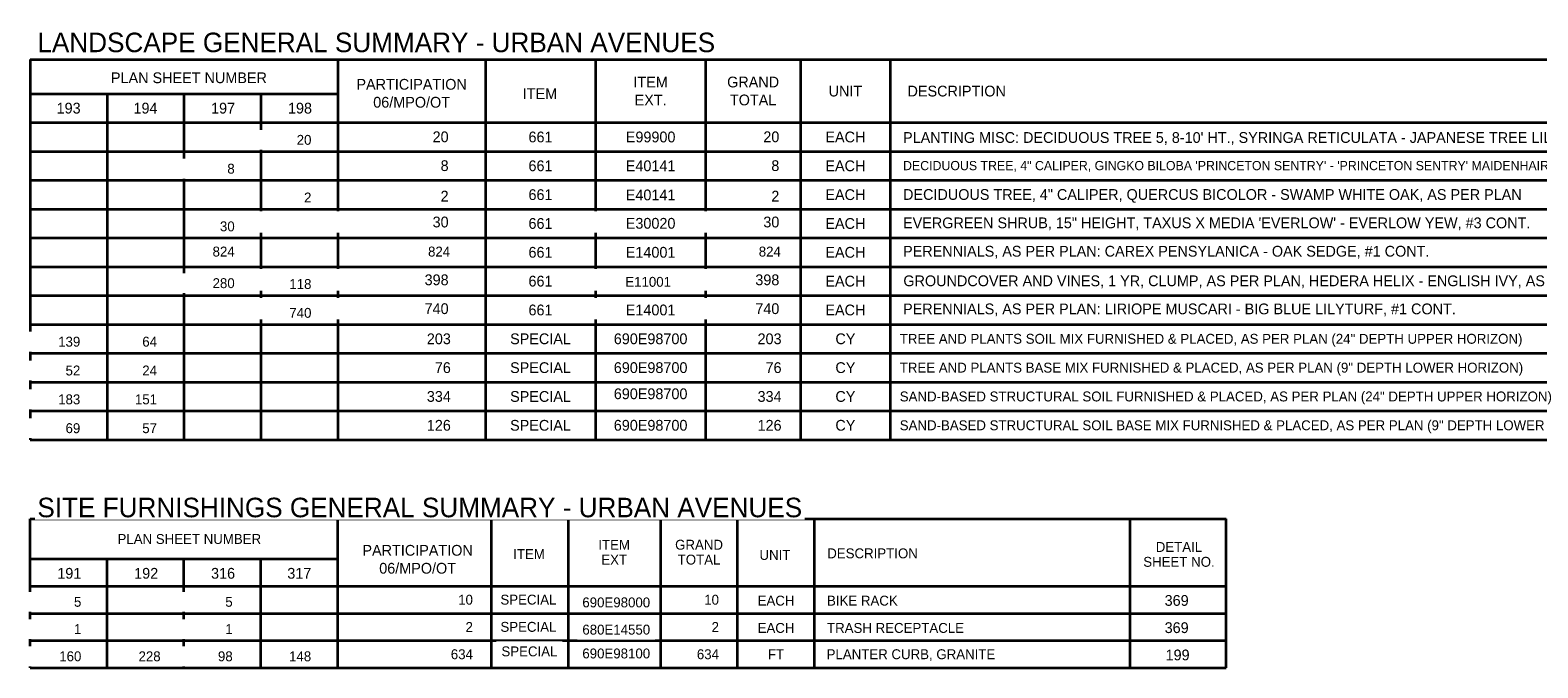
# Paper-space layout 'Layout1' of a CAD drawing. Extents: x 3.8 to 33.5, y 0.7 to 20.5.
# Tile 1 of 2: x 3.8 to 23.4, y 10.5 to 18.8. Entities that reach past the tile are written whole.
import ezdxf
from ezdxf.enums import TextEntityAlignment as Align

# ---------------------------------------------------------------- set-up
doc = ezdxf.new("R2010")
doc.units = 0
doc.header["$MEASUREMENT"] = 0
doc.layers.add('SH_Border', color=7, linetype='Continuous', lineweight=40)
doc.layers.add('SH_Text', color=7, linetype='Continuous', lineweight=35)
doc.styles.add('Slant font 30', font='font30.shx', dxfattribs={"oblique": 15, "height": 0.14, "bigfont": '@extfont2.shx'})
doc.styles.add('Slanted-Normal LS 0.50', font='font31.shx', dxfattribs={"height": 0.14})
doc.styles.add('Straight-Normal', font='font30.shx', dxfattribs={"height": 0.14})
doc.styles.add('Style-font31', font='font31.shx')

# ---------------------------------------------------------------- blocks, each defined once
blk = doc.blocks.new('SheetCode')
at = {"layer": 'SH_Border', "style": 'Straight-Normal', "flags": 1}
blk.add_attdef('SHCODE', text='', height=0.14, dxfattribs=at).set_placement((0, 0), align=Align.BOTTOM_CENTER)
at = {"layer": 'SH_Border', "style": 'Straight-Normal'}
blk.add_attdef('PGNO', text='', height=0.14, dxfattribs=at).set_placement((0, 0), align=Align.BOTTOM_CENTER)

psp = doc.layouts.get("Layout1")

# ---------------------------------------------------------------- linework, layer by layer
at = {"layer": 'SH_Text'}
for p, q in [((9.721, 18.457), (9.721, 13.512)), ((11.153, 18.457), (11.153, 13.512)), ((12.584, 18.457), (12.584, 13.512)), ((13.819, 18.457), (13.819, 13.512)), ((14.986, 18.457), (14.986, 13.512)), ((3.8, 17.262), (29.008, 17.262)), ((3.8, 16.887), (29.008, 16.887)), ((3.8, 16.512), (29.008, 16.512)), ((3.8, 15.762), (29.008, 15.762)), ((3.8, 15.387), (29.008, 15.387)), ((3.8, 15.012), (29.008, 15.012)), ((3.8, 14.637), (29.008, 14.637)), ((9.721, 14.332), (9.721, 14.262)), ((11.153, 14.332), (11.153, 14.262)), ((12.584, 14.332), (12.584, 14.262)), ((13.819, 14.332), (13.819, 14.262)), ((14.986, 14.332), (14.986, 14.262)), ((3.8, 14.262), (29.008, 14.262)), ((3.8, 13.887), (29.008, 13.887)), ((3.8, 13.512), (29.008, 13.512)), ((3.8, 12.484), (19.356, 12.484)), ((3.8, 10.545), (3.8, 12.484)), ((7.8, 10.545), (7.8, 12.484)), ((9.8, 10.545), (9.8, 12.484)), ((10.8, 10.545), (10.8, 12.484)), ((12, 10.545), (12, 12.484)), ((13, 10.545), (13, 12.484)), ((14, 10.545), (14, 12.484)), ((18.106, 10.545), (18.106, 12.484)), ((19.356, 10.545), (19.356, 12.484)), ((3.8, 11.963), (7.8, 11.963)), ((4.8, 10.545), (4.8, 11.963)), ((5.8, 10.545), (5.8, 11.963)), ((6.8, 10.545), (6.8, 11.963)), ((3.8, 11.608), (19.356, 11.608)), ((3.8, 11.608), (19.356, 11.608)), ((13, 11.608), (14, 11.608)), ((3.8, 11.254), (19.356, 11.254)), ((3.8, 10.9), (19.356, 10.9)), ((3.8, 10.545), (19.356, 10.545))]:
    psp.add_line(p, q, dxfattribs=at)

# ---------------------------------------------------------------- block references
ref = psp.add_blockref('SheetCode', (4.309, 11.775), dxfattribs=at)
ref.add_attrib('PGNO', '191', dxfattribs={"layer": 'SH_Border', "height": 0.14, "style": 'Slanted-Normal LS 0.50'}).set_placement((4.309, 11.775), align=Align.MIDDLE_CENTER)
ref = psp.add_blockref('SheetCode', (5.309, 11.775), dxfattribs=at)
ref.add_attrib('PGNO', '192', dxfattribs={"layer": 'SH_Border', "height": 0.14, "style": 'Slanted-Normal LS 0.50'}).set_placement((5.309, 11.775), align=Align.MIDDLE_CENTER)
ref = psp.add_blockref('SheetCode', (6.309, 11.775), dxfattribs=at)
ref.add_attrib('PGNO', '316', dxfattribs={"layer": 'SH_Border', "height": 0.14, "style": 'Slanted-Normal LS 0.50'}).set_placement((6.309, 11.775), align=Align.MIDDLE_CENTER)
ref = psp.add_blockref('SheetCode', (7.3, 11.775), dxfattribs=at)
ref.add_attrib('PGNO', '317', dxfattribs={"layer": 'SH_Border', "height": 0.14, "style": 'Slanted-Normal LS 0.50'}).set_placement((7.3, 11.775), align=Align.MIDDLE_CENTER)
ref = psp.add_blockref('SheetCode', (18.71, 11.492), dxfattribs=at)
ref.add_attrib('PGNO', '369', dxfattribs={"layer": 'SH_Border', "height": 0.14, "style": 'Slanted-Normal LS 0.50'}).set_placement((18.71, 11.492), align=Align.TOP_CENTER)
ref = psp.add_blockref('SheetCode', (18.71, 11.138), dxfattribs=at)
ref.add_attrib('PGNO', '369', dxfattribs={"layer": 'SH_Border', "height": 0.14, "style": 'Slanted-Normal LS 0.50'}).set_placement((18.71, 11.138), align=Align.TOP_CENTER)
ref = psp.add_blockref('SheetCode', (18.722, 10.783), dxfattribs=at)
ref.add_attrib('PGNO', '199', dxfattribs={"layer": 'SH_Border', "height": 0.14, "style": 'Slanted-Normal LS 0.50'}).set_placement((18.722, 10.783), align=Align.TOP_CENTER)

# ---------------------------------------------------------------- texts
at = {"layer": 'SH_Text', "style": 'Style-font31'}
for s, p in [('UNIT', (14.402, 18.047)), ('661', (10.437, 17.45)), ('E99900', (11.869, 17.45)), ('EACH', (14.402, 17.45)), ('661', (10.437, 17.075)), ('E40141', (11.869, 17.075)), ('EACH', (14.402, 17.075)), ('661', (10.437, 16.7)), ('E40141', (11.869, 16.696)), ('EACH', (14.402, 16.7)), ('661', (10.437, 16.325)), ('E30020', (11.869, 16.327)), ('EACH', (14.402, 16.325)), ('661', (10.437, 15.95)), ('E14001', (11.869, 15.95)), ('EACH', (14.402, 15.95)), ('661', (10.437, 15.575)), ('EACH', (14.402, 15.575)), ('661', (10.437, 15.2)), ('E14001', (11.869, 15.2)), ('EACH', (14.402, 15.2)), ('SPECIAL', (10.437, 14.825)), ('690E98700', (11.869, 14.825)), ('CY', (14.402, 14.825)), ('SPECIAL', (10.437, 14.45)), ('690E98700', (11.869, 14.45)), ('CY', (14.402, 14.45)), ('SPECIAL', (10.437, 14.075)), ('690E98700', (11.869, 14.11)), ('CY', (14.402, 14.075)), ('SPECIAL', (10.437, 13.7)), ('690E98700', (11.869, 13.7)), ('CY', (14.402, 13.7))]:
    psp.add_text(s, height=0.14, dxfattribs=at).set_placement(p, align=Align.MIDDLE_CENTER)
psp.add_text('DESCRIPTION', height=0.14, dxfattribs=at).set_placement((15.21, 18.047), align=Align.MIDDLE_LEFT)
at = {"layer": 'SH_Text', "style": 'Slanted-Normal LS 0.50'}
for s, p in [('TREE AND PLANTS SOIL MIX FURNISHED & PLACED, AS PER PLAN (24" DEPTH UPPER HORIZON)', (15.109, 14.825)), ('TREE AND PLANTS BASE MIX FURNISHED & PLACED, AS PER PLAN (9" DEPTH LOWER HORIZON)', (15.109, 14.45)), ('SAND-BASED STRUCTURAL SOIL FURNISHED & PLACED, AS PER PLAN (24" DEPTH UPPER HORIZON)', (15.109, 14.075)), ('SAND-BASED STRUCTURAL SOIL BASE MIX FURNISHED & PLACED, AS PER PLAN (9" DEPTH LOWER HORIZON)', (15.109, 13.7))]:
    psp.add_text(s, height=0.12891, rotation=360, dxfattribs=at).set_placement(p, align=Align.MIDDLE_LEFT)
at = {"layer": 'SH_Text', "style": 'Style-font31'}
for s, p in [('203', (9.271, 14.825)), ('203', (13.572, 14.825)), ('76', (9.271, 14.45)), ('76', (13.572, 14.45)), ('334', (9.271, 14.075)), ('334', (13.572, 14.075)), ('126', (9.271, 13.7)), ('126', (13.572, 13.7))]:
    psp.add_text(s, height=0.14, dxfattribs=at).set_placement(p, align=Align.MIDDLE_RIGHT)
at = {"layer": 'SH_Text', "style": 'Slanted-Normal LS 0.50'}
for s, height, p in [('10', 0.1289, (9.558, 11.367)), ('10', 0.1289, (12.758, 11.367)), ('2', 0.129, (9.558, 11.012)), ('2', 0.129, (12.758, 11.012)), ('634', 0.1289, (9.558, 10.658)), ('634', 0.1289, (12.758, 10.658))]:
    psp.add_text(s, height=height, rotation=360, dxfattribs=at).set_placement(p, align=Align.RIGHT)
at = {"layer": 'SH_Text', "rotation": 360, "style": 'Slanted-Normal LS 0.50', "bg_fill": 3, "box_fill_scale": 1.25, "bg_fill_color": 7, "bg_fill_transparency": 0}
for s, insert, char_height, attachment_point, line_spacing_factor in [('\\H1.97035x;LANDSCAPE GENERAL SUMMARY - URBAN AVENUES', (3.894, 18.807), 0.12891, 1, 1.19721), ('PLAN SHEET NUMBER', (5.87, 12.286), 0.12891, 2, 0.615), ('ITEM\\PEXT', (11.395, 12.049), 0.1289, 5, 0.9), ('GRAND\\PTOTAL', (12.499, 12.049), 0.1289, 5, 0.9), ('ITEM', (10.288, 12.025), 0.1289, 5, 0.615), ('UNIT', (13.486, 12.013), 0.1289, 5, 0.615), ('DESCRIPTION', (14.166, 12.099), 0.12891, 1, 0.615)]:
    psp.add_mtext(s, dxfattribs=dict(at, insert=insert, char_height=char_height, attachment_point=attachment_point, line_spacing_factor=line_spacing_factor))
at = {"layer": 'SH_Text', "char_height": 0.14, "attachment_point": 5, "style": 'Slant font 30'}
for s, insert, width in [('\\Ffont31;\\Q0;GRAND\\PTOTAL', (13.202, 18.047), 1.14162), ('\\Ffont31;\\Q0;ITEM', (10.43, 18.013), 6.66334), ('{\\Ffont31|c0;\\Q0;ITEM\\PEXT.}', (11.869, 18.047), 1.14162)]:
    psp.add_mtext(s, dxfattribs=dict(at, insert=insert, width=width))
at = {"layer": 'SH_Text', "rotation": 360, "style": 'Slanted-Normal LS 0.50', "bg_fill": 2}
for s, insert, char_height, attachment_point, line_spacing_factor in [('20', (9.242, 17.522), 0.14, 3, 0.61694), ('8', (9.242, 17.147), 0.14, 3, 0.61694), ('8', (13.543, 17.147), 0.14, 3, 0.61694), ('E11001', (11.837, 15.565), 0.1289, 5, 0.619713), ('SPECIAL', (9.916, 11.497), 0.1289, 1, 0.615), ('EACH', (13.5, 11.484), 0.1289, 2, 0.615), ('BIKE RACK', (14.163, 11.484), 0.1289, 1, 0.615), ('SPECIAL', (9.916, 11.143), 0.1289, 1, 0.615), ('EACH', (13.5, 11.129), 0.1289, 2, 0.615), ('TRASH RECEPTACLE', (14.163, 11.129), 0.12891, 1, 0.615), ('690E98100', (11.863, 10.797), 0.1289, 3, 0.615), ('FT', (13.5, 10.787), 0.1289, 2, 0.615)]:
    psp.add_mtext(s, dxfattribs=dict(at, insert=insert, char_height=char_height, attachment_point=attachment_point, line_spacing_factor=line_spacing_factor))
at = {"layer": 'SH_Text', "attachment_point": 3, "rotation": 360, "style": 'Slanted-Normal LS 0.50', "bg_fill": 2}
for s, insert, char_height, width, line_spacing_factor in [('20', (13.543, 17.522), 0.14, 0.08852, 0.61694), ('2', (9.242, 16.75), 0.14, 0.07138, 0.61694), ('2', (13.543, 16.75), 0.14, 0.07138, 0.61694), ('30', (6.46, 16.352), 0.1289, 0.83843, 0.615), ('824', (6.46, 16.024), 0.1289, 0.83843, 0.615), ('824', (9.262, 16.024), 0.1289, 0.83843, 0.615), ('824', (13.563, 16.024), 0.1289, 0.83843, 0.615)]:
    psp.add_mtext(s, dxfattribs=dict(at, insert=insert, char_height=char_height, width=width, line_spacing_factor=line_spacing_factor))
at = {"layer": 'SH_Text', "attachment_point": 1, "rotation": 360, "style": 'Slanted-Normal LS 0.50'}
for s, insert, char_height, width in [("PLANTING MISC: DECIDUOUS TREE 5, 8-10' HT., SYRINGA RETICULATA - JAPANESE TREE LILAC, B&B", (15.152, 17.513), 0.14, 12.63166), ('DECIDUOUS TREE, 4" CALIPER, GINGKO BILOBA \'PRINCETON SENTRY\' - \'PRINCETON SENTRY\' MAIDENHAIR TREE, AS PER PLAN', (15.152, 17.138), 0.12, 12.63166), ('DECIDUOUS TREE, 4" CALIPER, QUERCUS BICOLOR - SWAMP WHITE OAK, AS PER PLAN', (15.152, 16.772), 0.14, 13.67272), ('EVERGREEN SHRUB, 15" HEIGHT, TAXUS X MEDIA \'EVERLOW\' - EVERLOW YEW, #3 CONT.', (15.152, 16.403), 0.14, 12.89296), ('\\pxt240;PERENNIALS, AS PER PLAN: CAREX PENSYLANICA - OAK SEDGE, #1 CONT.', (15.152, 16.034), 0.14, 14.25976), ('\\pxt260;PERENNIALS, AS PER PLAN: LIRIOPE MUSCARI - BIG BLUE LILYTURF, #1 CONT.', (15.152, 15.284), 0.14, 14.25976)]:
    psp.add_mtext(s, dxfattribs=dict(at, insert=insert, char_height=char_height, width=width))
at = {"layer": 'SH_Text', "insert": (18.74, 12.02), "char_height": 0.1289, "width": 1.04611, "attachment_point": 5, "rotation": 360, "line_spacing_factor": 0.9, "style": 'Slanted-Normal LS 0.50', "bg_fill": 3, "box_fill_scale": 1.25, "bg_fill_color": 7, "bg_fill_transparency": 0}
psp.add_mtext('DETAIL\\PSHEET NO.', dxfattribs=at)

# ---------------------------------------------------------------- next in the draw order: linework, layer by layer
at = {"layer": 'SH_Text'}
for p, q in [((3.8, 18.457), (3.8, 13.512)), ((3.8, 18.457), (29.008, 18.457)), ((7.8, 18.457), (7.8, 13.512)), ((3.8, 18.012), (7.8, 18.012)), ((4.8, 18.012), (4.8, 13.512)), ((5.8, 18.012), (5.8, 13.512)), ((6.8, 18.012), (6.8, 13.512)), ((3.8, 17.637), (29.008, 17.637)), ((3.8, 16.137), (29.008, 16.137))]:
    psp.add_line(p, q, dxfattribs=at)

# ---------------------------------------------------------------- next in the draw order: block references
ref = psp.add_blockref('SheetCode', (4.3, 17.825), dxfattribs=at)
ref.add_attrib('PGNO', '193', dxfattribs={"layer": 'SH_Border', "height": 0.14, "style": 'Slanted-Normal LS 0.50'}).set_placement((4.3, 17.825), align=Align.MIDDLE_CENTER)
ref = psp.add_blockref('SheetCode', (5.3, 17.825), dxfattribs=at)
ref.add_attrib('PGNO', '194', dxfattribs={"layer": 'SH_Border', "height": 0.14, "style": 'Slanted-Normal LS 0.50'}).set_placement((5.3, 17.825), align=Align.MIDDLE_CENTER)
ref = psp.add_blockref('SheetCode', (6.309, 17.825), dxfattribs=at)
ref.add_attrib('PGNO', '197', dxfattribs={"layer": 'SH_Border', "height": 0.14, "style": 'Slanted-Normal LS 0.50'}).set_placement((6.309, 17.825), align=Align.MIDDLE_CENTER)
ref = psp.add_blockref('SheetCode', (7.309, 17.825), dxfattribs=at)
ref.add_attrib('PGNO', '198', dxfattribs={"layer": 'SH_Border', "height": 0.14, "style": 'Slanted-Normal LS 0.50'}).set_placement((7.309, 17.825), align=Align.MIDDLE_CENTER)

# ---------------------------------------------------------------- next in the draw order: texts
at = {"layer": 'SH_Text', "style": 'Style-font31'}
psp.add_text('PLAN SHEET NUMBER', height=0.14, dxfattribs=at).set_placement((5.865, 18.22), align=Align.MIDDLE_CENTER)
at = {"layer": 'SH_Text', "insert": (8.761, 18.205), "char_height": 0.14, "width": 1.55775, "attachment_point": 2, "style": 'Style-font31'}
psp.add_mtext('PARTICIPATION\\P06/MPO/OT', dxfattribs=at)
at = {"layer": 'SH_Text', "attachment_point": 3, "rotation": 360, "style": 'Slanted-Normal LS 0.50', "bg_fill": 2}
for s, insert, char_height, width, line_spacing_factor in [('20', (7.458, 17.477), 0.1289, 0.83843, 0.615), ('8', (6.46, 17.102), 0.129, 0.83843, 0.615), ('30', (9.242, 16.414), 0.14, 2.56623, 0.61694), ('30', (13.543, 16.414), 0.14, 2.56623, 0.61694), ('280', (6.46, 15.613), 0.1289, 0.83843, 0.615), ('398', (9.242, 15.662), 0.14, 2.56623, 0.61694), ('398', (13.543, 15.662), 0.14, 2.56623, 0.61694), ('740', (9.242, 15.287), 0.14, 2.56623, 0.61694), ('740', (13.543, 15.287), 0.14, 2.56623, 0.61694), ('139', (4.452, 14.852), 0.1289, 0.83843, 0.615), ('64', (5.45, 14.852), 0.1289, 0.20564, 0.615), ('52', (4.452, 14.477), 0.1289, 0.83843, 0.615), ('183', (4.452, 14.102), 0.1289, 0.83843, 0.615), ('69', (4.452, 13.727), 0.1289, 0.83843, 0.615), ('5', (4.466, 11.469), 0.129, 0.83843, 0.615), ('5', (6.434, 11.469), 0.129, 0.83843, 0.615), ('1', (4.466, 11.114), 0.129, 0.83843, 0.615), ('1', (6.434, 11.114), 0.129, 0.83843, 0.615), ('160', (4.466, 10.76), 0.1289, 0.83843, 0.615), ('98', (6.434, 10.76), 0.1289, 0.83843, 0.615)]:
    psp.add_mtext(s, dxfattribs=dict(at, insert=insert, char_height=char_height, width=width, line_spacing_factor=line_spacing_factor))
at = {"layer": 'SH_Text', "rotation": 360, "style": 'Slanted-Normal LS 0.50', "bg_fill": 2}
for s, insert, char_height, attachment_point, line_spacing_factor in [('2', (7.458, 16.727), 0.129, 3, 0.615), ('118', (7.458, 15.602), 0.1289, 3, 0.615), ('GROUNDCOVER AND VINES, 1 YR, CLUMP, AS PER PLAN, HEDERA HELIX - ENGLISH IVY, AS PER PLAN, #1 CONT.', (15.156, 15.649), 0.14, 1, 0.61694), ('740', (7.458, 15.227), 0.1289, 3, 0.615), ('24', (5.45, 14.477), 0.1289, 3, 0.615), ('151', (5.45, 14.102), 0.1289, 3, 0.615), ('57', (5.45, 13.727), 0.1289, 3, 0.615), ('690E98000', (11.863, 11.461), 0.1289, 3, 0.615), ('680E14550', (11.863, 11.107), 0.1289, 3, 0.615), ('SPECIAL', (9.929, 10.824), 0.1289, 1, 0.615), ('PLANTER CURB, GRANITE', (14.158, 10.787), 0.12891, 1, 0.615), ('228', (5.497, 10.76), 0.1289, 3, 0.615), ('148', (7.455, 10.76), 0.1289, 3, 0.615)]:
    psp.add_mtext(s, dxfattribs=dict(at, insert=insert, char_height=char_height, attachment_point=attachment_point, line_spacing_factor=line_spacing_factor))
at = {"layer": 'SH_Text', "insert": (3.894, 12.758), "char_height": 0.12891, "attachment_point": 1, "rotation": 360, "line_spacing_factor": 1.19721, "style": 'Slanted-Normal LS 0.50', "bg_fill": 3, "box_fill_scale": 1.25, "bg_fill_color": 7, "bg_fill_transparency": 0}
psp.add_mtext('{\\H1.97035x;SITE FURNISHINGS GENERAL SUMMARY - URBAN AVENUES}', dxfattribs=at)

# ---------------------------------------------------------------- next in the draw order: texts
at = {"layer": 'SH_Text', "insert": (8.839, 12.144), "char_height": 0.14, "width": 1.55775, "attachment_point": 2, "style": 'Style-font31'}
psp.add_mtext('PARTICIPATION\\P06/MPO/OT', dxfattribs=at)

doc.saveas('drawing.dxf')
